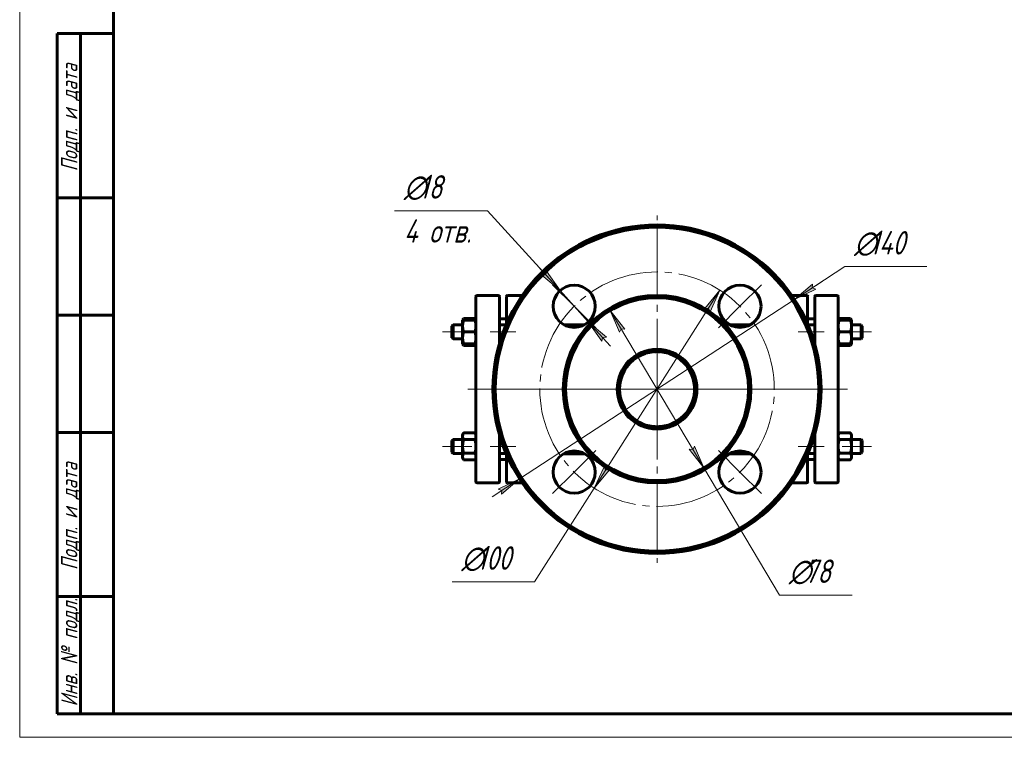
# Model space of a CAD drawing. Header units: millimetres. Extents: x 0 to 420, y 0 to 297.
# Tile 1 of 3: x 0 to 210, y 0 to 153. Entities that reach past the tile are written whole.
import ezdxf

# ---------------------------------------------------------------- set-up
doc = ezdxf.new("R2010")
doc.units = ezdxf.units.MM
for name, pattern in [('K5LT_AXLED', [19.5, 15, -1.5, 1.5, -1.5]), ('K5LT_BASIC', [0]), ('K5LT_THIN', [0])]:
    doc.linetypes.add(name, pattern=pattern)
doc.layers.add('Системный слой', color=7, linetype='Continuous')
doc.layers.add('Системный слой (1)', color=251, linetype='Continuous', true_color=0x6c6c6c)
doc.styles.add('KDIMTEXTSTYLE', font='GOST_AU.SHX', dxfattribs={"width": 0.96, "oblique": 15, "height": 5})
doc.styles.add('KTEXTSTYLE', font='GOST_AU.SHX', dxfattribs={"width": 0.96, "height": 5})
doc.dimstyles.new('KDIMSTYLE (0.50)', dxfattribs={"dimtxt": 5, "dimasz": 1, "dimexe": 2, "dimexo": 0, "dimgap": 1, "dimtad": 1, "dimlfac": 2, "dimtxsty": 'KDIMTEXTSTYLE', "dimsah": 1, "dimcen": 0, "dimdle": 1, "dimadec": 0, "dimazin": 0, "dimtfac": 0.667, "dimtmove": 0, "dimatfit": 3, "dimfxl": 1, "dimtvp": 1, "dimtolj": 1, "dimtzin": 0, "dimarcsym": 0})

# ---------------------------------------------------------------- blocks, each defined once
blk = doc.blocks.new('U14')
at = {"layer": 'Системный слой (1)', "linetype": 'K5LT_BASIC', "lineweight": 60}
for p, q in [((174.66, 89.03), (174.61, 88.91)), ((174.72, 89.16), (174.66, 89.03)), ((174.79, 89.3), (174.72, 89.16))]:
    blk.add_line(p, q, dxfattribs=at)
blk = doc.blocks.new('U15')
at = {"layer": 'Системный слой (1)', "linetype": 'K5LT_BASIC', "lineweight": 60}
for p, q in [((177.26, 89.16), (177.19, 89.3)), ((177.32, 89.03), (177.26, 89.16)), ((177.36, 88.91), (177.32, 89.03))]:
    blk.add_line(p, q, dxfattribs=at)
blk = doc.blocks.new('U16')
at = {"layer": 'Системный слой (1)', "linetype": 'K5LT_BASIC', "lineweight": 60}
for p, q in [((94.56, 89.03), (94.51, 88.91)), ((94.62, 89.16), (94.56, 89.03)), ((94.69, 89.3), (94.62, 89.16))]:
    blk.add_line(p, q, dxfattribs=at)
blk = doc.blocks.new('U17')
at = {"layer": 'Системный слой (1)', "linetype": 'K5LT_BASIC', "lineweight": 60}
for p, q in [((97.16, 89.16), (97.09, 89.3)), ((97.22, 89.03), (97.16, 89.16)), ((97.26, 88.91), (97.22, 89.03))]:
    blk.add_line(p, q, dxfattribs=at)
blk = doc.blocks.new('U18')
at = {"layer": 'Системный слой (1)', "linetype": 'K5LT_BASIC', "lineweight": 60}
for p, q in [((116.07, 60.46), (120.46, 60.46)), ((151.42, 60.46), (155.81, 60.46))]:
    blk.add_line(p, q, dxfattribs=at)
blk = doc.blocks.new('U19')
at = {"layer": 'Системный слой (1)', "linetype": 'K5LT_BASIC', "lineweight": 60}
for p, q in [((102.31, 93.96), (102.31, 83.92)), ((102.31, 64.5), (102.31, 54.46))]:
    blk.add_line(p, q, dxfattribs=at)
blk = doc.blocks.new('U20')
at = {"layer": 'Системный слой (1)', "linetype": 'K5LT_BASIC', "lineweight": 60}
for p, q in [((116.07, 87.96), (120.46, 87.96)), ((151.42, 87.96), (155.81, 87.96))]:
    blk.add_line(p, q, dxfattribs=at)
blk = doc.blocks.new('U21')
at = {"layer": 'Системный слой (1)', "linetype": 'K5LT_BASIC', "lineweight": 60}
for p, q in [((177.19, 83.52), (177.26, 83.66)), ((177.26, 83.66), (177.32, 83.78)), ((177.32, 83.78), (177.36, 83.91))]:
    blk.add_line(p, q, dxfattribs=at)
blk = doc.blocks.new('U22')
at = {"layer": 'Системный слой (1)', "linetype": 'K5LT_BASIC', "lineweight": 60}
for p, q in [((174.61, 83.91), (174.66, 83.78)), ((174.66, 83.78), (174.72, 83.66)), ((174.72, 83.66), (174.79, 83.52))]:
    blk.add_line(p, q, dxfattribs=at)
blk = doc.blocks.new('U23')
at = {"layer": 'Системный слой (1)', "linetype": 'K5LT_BASIC', "lineweight": 60}
for p, q in [((94.51, 83.91), (94.56, 83.78)), ((94.56, 83.78), (94.62, 83.66)), ((94.62, 83.66), (94.69, 83.52))]:
    blk.add_line(p, q, dxfattribs=at)
blk = doc.blocks.new('U24')
at = {"layer": 'Системный слой (1)', "linetype": 'K5LT_BASIC', "lineweight": 60}
for p, q in [((97.09, 83.52), (97.16, 83.66)), ((97.16, 83.66), (97.22, 83.78)), ((97.22, 83.78), (97.26, 83.91))]:
    blk.add_line(p, q, dxfattribs=at)
blk = doc.blocks.new('U25')
at = {"layer": 'Системный слой (1)', "linetype": 'K5LT_BASIC', "lineweight": 60}
for p, q in [((140.75, 67.82), (140.81, 67.87)), ((140.81, 67.87), (140.88, 67.92)), ((140.88, 67.92), (140.94, 67.96))]:
    blk.add_line(p, q, dxfattribs=at)
blk = doc.blocks.new('U26')
at = {"layer": 'Системный слой (1)', "linetype": 'K5LT_BASIC', "lineweight": 60}
for p, q in [((103.81, 88.1), (103.81, 93.96)), ((103.81, 54.46), (103.81, 60.32))]:
    blk.add_line(p, q, dxfattribs=at)
blk = doc.blocks.new('U27')
at = {"layer": 'Системный слой (1)', "linetype": 'K5LT_BASIC', "lineweight": 60}
for p, q in [((128.72, 77.66), (128.91, 78.04)), ((128.39, 76.87), (128.55, 77.27)), ((128.55, 77.27), (128.72, 77.66)), ((127.95, 73.89), (127.94, 74.07)), ((127.94, 74.07), (127.94, 74.07)), ((127.94, 74.07), (127.94, 74.07)), ((127.94, 74.07), (127.94, 74.07)), ((127.94, 74.07), (127.94, 74.07)), ((127.94, 74.07), (127.94, 74.07)), ((127.94, 74.07), (127.94, 74.07)), ((127.94, 74.07), (127.94, 74.07)), ((127.94, 74.07), (127.94, 74.07)), ((127.94, 74.07), (127.94, 74.07)), ((128.09, 72.68), (127.95, 73.89)), ((128.4, 71.52), (128.09, 72.68)), ((128.8, 70.61), (128.4, 71.52))]:
    blk.add_line(p, q, dxfattribs=at)
blk = doc.blocks.new('U28')
at = {"layer": 'Системный слой (1)', "linetype": 'K5LT_BASIC', "lineweight": 60}
for start, end in [(90, 94.0938), (108.6433, 122.3405), (141.6918, 160.5891), (177.1769, 213.1085), (231.3453, 240.2044), (255.4572, 270)]:
    blk.add_arc((135.94, 74.21), 8, start, end, dxfattribs=at)
blk = doc.blocks.new('U29')
at = {"layer": 'Системный слой (1)', "linetype": 'K5LT_BASIC', "lineweight": 60}
for p, q in [((136.16, 66.21), (135.94, 66.21)), ((136.37, 66.22), (136.16, 66.21)), ((136.59, 66.24), (136.37, 66.22))]:
    blk.add_line(p, q, dxfattribs=at)
blk = doc.blocks.new('U30')
at = {"layer": 'Системный слой (1)', "linetype": 'K5LT_BASIC', "lineweight": 60}
for start, end in [(350.1276, 0), (326.8914, 344.2232), (299.795, 308.6545), (270, 284.5426)]:
    blk.add_arc((135.94, 74.21), 8, start, end, dxfattribs=at)
blk = doc.blocks.new('U31')
at = {"layer": 'Системный слой (1)', "linetype": 'K5LT_BASIC', "lineweight": 60}
for start, end in [(85.9062, 90), (57.6588, 71.3578), (19.4107, 38.3084)]:
    blk.add_arc((135.94, 74.21), 8, start, end, dxfattribs=at)
blk = doc.blocks.new('U32')
at = {"layer": 'Системный слой (1)', "linetype": 'K5LT_BASIC', "lineweight": 60}
for p, q in [((136.13, 82.21), (135.94, 82.21)), ((136.32, 82.2), (136.13, 82.21)), ((136.51, 82.19), (136.32, 82.2))]:
    blk.add_line(p, q, dxfattribs=at)
blk = doc.blocks.new('U33')
at = {"layer": 'Системный слой (1)', "linetype": 'K5LT_BASIC', "lineweight": 60}
for p, q in [((131, 67.92), (130.94, 67.96)), ((131.06, 67.87), (131, 67.92)), ((131.12, 67.82), (131.06, 67.87))]:
    blk.add_line(p, q, dxfattribs=at)
blk = doc.blocks.new('U34')
at = {"layer": 'Системный слой (1)', "linetype": 'K5LT_BASIC', "lineweight": 60}
for p, q in [((131.66, 80.97), (131.67, 80.98)), ((131.67, 80.98), (131.68, 80.98)), ((131.68, 80.98), (131.69, 80.99))]:
    blk.add_line(p, q, dxfattribs=at)
blk = doc.blocks.new('U35')
at = {"layer": 'Системный слой (1)', "linetype": 'K5LT_BASIC', "lineweight": 60}
for p, q in [((128.9, 78.01), (128.47, 77.09)), ((128.13, 75.95), (127.96, 74.76)), ((128.47, 77.09), (128.13, 75.95)), ((127.96, 74.76), (127.95, 74.61)), ((128.36, 71.65), (128.54, 71.17)), ((128.54, 71.17), (128.75, 70.71)), ((128.75, 70.71), (128.98, 70.27))]:
    blk.add_line(p, q, dxfattribs=at)
blk = doc.blocks.new('U36')
at = {"layer": 'Системный слой (1)', "linetype": 'K5LT_BASIC', "lineweight": 60}
for p, q in [((169.56, 93.96), (169.56, 83.92)), ((169.56, 64.5), (169.56, 54.46))]:
    blk.add_line(p, q, dxfattribs=at)
blk = doc.blocks.new('U37')
at = {"layer": 'Системный слой (1)', "linetype": 'K5LT_BASIC', "lineweight": 60}
for p, q in [((168.06, 88.1), (168.06, 93.96)), ((168.06, 54.46), (168.06, 60.32))]:
    blk.add_line(p, q, dxfattribs=at)
blk = doc.blocks.new('U38')
at = {"layer": 'Системный слой (1)', "linetype": 'K5LT_BASIC', "lineweight": 60}
for p, q in [((140.2, 80.98), (140.19, 80.99)), ((140.21, 80.98), (140.2, 80.98)), ((140.22, 80.97), (140.21, 80.98))]:
    blk.add_line(p, q, dxfattribs=at)
blk = doc.blocks.new('U39')
at = {"layer": 'Системный слой (1)', "linetype": 'K5LT_BASIC', "lineweight": 60}
for p, q in [((140.11, 67.38), (140.09, 67.37)), ((140.13, 67.4), (140.11, 67.38)), ((140.15, 67.41), (140.13, 67.4))]:
    blk.add_line(p, q, dxfattribs=at)
blk = doc.blocks.new('U40')
at = {"layer": 'Системный слой (1)', "linetype": 'K5LT_BASIC', "lineweight": 60}
for p, q in [((140.81, 80.56), (140.85, 80.53)), ((140.85, 80.53), (140.89, 80.5)), ((140.89, 80.5), (140.93, 80.47))]:
    blk.add_line(p, q, dxfattribs=at)
blk = doc.blocks.new('U41')
at = {"layer": 'Системный слой (1)', "linetype": 'K5LT_BASIC', "lineweight": 60}
for p, q in [((135.37, 82.19), (135.56, 82.2)), ((135.56, 82.2), (135.75, 82.21)), ((135.75, 82.21), (135.94, 82.21))]:
    blk.add_line(p, q, dxfattribs=at)
blk = doc.blocks.new('U42')
at = {"layer": 'Системный слой (1)', "linetype": 'K5LT_BASIC', "lineweight": 60}
for p, q in [((143.16, 77.66), (142.96, 78.04)), ((143.33, 77.27), (143.16, 77.66)), ((143.48, 76.87), (143.33, 77.27)), ((143.89, 73.37), (143.92, 73.64)), ((143.29, 71.07), (143.48, 71.54)), ((143.48, 71.54), (143.64, 72.04)), ((143.82, 72.84), (143.86, 73.1)), ((143.86, 73.1), (143.89, 73.37)), ((143.08, 70.61), (143.29, 71.07))]:
    blk.add_line(p, q, dxfattribs=at)
blk = doc.blocks.new('U43')
at = {"layer": 'Системный слой (1)', "linetype": 'K5LT_BASIC', "lineweight": 60}
for p, q in [((131.73, 67.41), (131.75, 67.4)), ((131.75, 67.4), (131.77, 67.38)), ((131.77, 67.38), (131.79, 67.37))]:
    blk.add_line(p, q, dxfattribs=at)
blk = doc.blocks.new('U44')
at = {"layer": 'Системный слой (1)', "linetype": 'K5LT_BASIC', "lineweight": 60}
for p, q in [((130.99, 80.5), (130.95, 80.47)), ((131.03, 80.53), (130.99, 80.5)), ((131.07, 80.56), (131.03, 80.53))]:
    blk.add_line(p, q, dxfattribs=at)
blk = doc.blocks.new('U45')
at = {"layer": 'Системный слой (1)', "linetype": 'K5LT_BASIC', "lineweight": 60}
for p, q in [((142.98, 78.01), (143.4, 77.09)), ((143.4, 77.09), (143.74, 75.99)), ((143.74, 75.99), (143.91, 74.85)), ((143.91, 74.85), (143.92, 74.74)), ((143.52, 71.65), (143.34, 71.17)), ((143.13, 70.71), (142.9, 70.27)), ((143.34, 71.17), (143.13, 70.71))]:
    blk.add_line(p, q, dxfattribs=at)
blk = doc.blocks.new('U46')
at = {"layer": 'Системный слой (1)', "linetype": 'K5LT_AXLED', "lineweight": 18}
for q in [(135.94, 111.21), (98.94, 74.21), (172.94, 74.21), (135.94, 37.21)]:
    blk.add_line((135.94, 74.21), q, dxfattribs=at)
blk = doc.blocks.new('U47')
at = {"layer": 'Системный слой (1)', "linetype": 'K5LT_AXLED', "lineweight": 18}
for p, q in [((118.26, 91.89), (113.67, 96.48)), ((153.62, 91.89), (158.21, 96.48)), ((122.86, 87.29), (118.26, 91.89)), ((149.02, 87.29), (153.62, 91.89)), ((122.86, 61.13), (118.26, 56.53)), ((149.02, 61.13), (153.62, 56.53)), ((118.26, 56.53), (113.67, 51.94)), ((153.62, 56.53), (158.21, 51.94))]:
    blk.add_line(p, q, dxfattribs=at)
for start, end in [(45, 135), (135, 225), (315, 45), (225, 315)]:
    blk.add_arc((135.94, 74.21), 25, start, end, dxfattribs=at)
blk = doc.blocks.new('D2')
at = {"layer": 'Системный слой (1)'}
for points in [[(115.24, 95.22), (112.37, 99.37), (112.22, 98.56), (111.39, 98.48)], [(125.13, 85.29), (121.28, 88.56), (124.16, 84.41), (124.31, 85.22)]]:
    blk.add_hatch(color=256, dxfattribs=at).paths.add_polyline_path(points)
at = {"layer": 'Системный слой (1)', "linetype": 'K5LT_THIN', "lineweight": 18}
for p, q in [((115.24, 95.22), (99.81, 112.23)), ((115.24, 95.22), (110.54, 100.41)), ((112.37, 99.37), (112.22, 98.56)), ((115.24, 95.22), (112.37, 99.37)), ((112.22, 98.56), (111.39, 98.48)), ((111.39, 98.48), (115.24, 95.22)), ((121.28, 88.56), (115.24, 95.22)), ((121.28, 88.56), (124.16, 84.41)), ((125.13, 85.29), (121.28, 88.56)), ((121.28, 88.56), (125.99, 83.37)), ((124.16, 84.41), (124.31, 85.22)), ((124.31, 85.22), (125.13, 85.29))]:
    blk.add_line(p, q, dxfattribs=at)
blk.add_wipeout([(81.94, 103.85), (81.94, 120.61), (97.18, 120.61), (97.18, 103.85)]).dxf.layer = 'Системный слой (1)'
blk.add_line((99.81, 112.23), (79.94, 112.23), dxfattribs=at)
at = {"layer": 'Системный слой (1)', "char_height": 5, "attachment_point": 1, "style": 'KTEXTSTYLE'}
for s, insert in [('\\H5.0;\\W1.000;\\Q15;\\Q15;\\W0.960;∅', (81.94, 119.82)), ('\\H5.0;\\W1.000;\\Q15;\\Q15;\\W0.960;18', (85.25, 119.82)), ('\\H5.0;\\W1.000;\\Q15;\\Q15;\\W0.960;4 отв.', (81.94, 110.44))]:
    blk.add_mtext(s, dxfattribs=dict(at, insert=insert))
blk = doc.blocks.new('KDIMARROW_01')
at = {"layer": 'Системный слой'}
blk.add_hatch(color=0, dxfattribs=at).paths.add_polyline_path([(-5, -0.66), (0, 0), (-5, 0.66), (-4.5, 0)])
at = {"layer": 'Системный слой', "color": 0, "linetype": 'K5LT_THIN', "lineweight": 18}
for p, q in [((-4.5, 0), (-5, 0.66)), ((-5, 0.66), (0, 0)), ((0, 0), (-5, -0.66)), ((-5, -0.66), (-4.5, 0))]:
    blk.add_line(p, q, dxfattribs=at)
at = {"layer": 'Системный слой (1)', "color": 0, "linetype": 'K5LT_THIN', "lineweight": 18}
blk.add_line((309.85, 215.7), (309.35, 215.7), dxfattribs=at)
blk = doc.blocks.new('D3')
at = {"layer": 'Системный слой (1)'}
for points in [[(147.23, 90.73), (149.35, 95.31), (146.11, 91.44), (146.94, 91.51)], [(122.52, 53.11), (125.76, 56.98), (124.94, 56.91), (124.65, 57.69)]]:
    blk.add_hatch(color=256, dxfattribs=at).paths.add_polyline_path(points)
at = {"layer": 'Системный слой (1)', "linetype": 'K5LT_THIN', "lineweight": 18}
for p, q in [((149.35, 95.31), (122.52, 53.11)), ((146.11, 91.44), (149.35, 95.31)), ((149.35, 95.31), (147.23, 90.73)), ((146.94, 91.51), (146.11, 91.44)), ((147.23, 90.73), (146.94, 91.51)), ((122.52, 53.11), (124.65, 57.69)), ((125.76, 56.98), (122.52, 53.11)), ((124.65, 57.69), (124.94, 56.91)), ((124.94, 56.91), (125.76, 56.98)), ((122.52, 53.11), (109.81, 33.12))]:
    blk.add_line(p, q, dxfattribs=at)
blk.add_wipeout([(94.22, 34.12), (94.22, 41.51), (107.27, 41.51), (107.27, 34.12)]).dxf.layer = 'Системный слой (1)'
blk.add_line((109.81, 33.12), (92.22, 33.12), dxfattribs=at)
at = {"layer": 'Системный слой (1)', "char_height": 5, "attachment_point": 1, "style": 'KTEXTSTYLE'}
for s, insert in [('\\H5.0;\\W1.000;\\Q15;\\Q15;\\W0.960;∅', (94.22, 40.71)), ('\\H5.0;\\W1.000;\\Q15;\\Q15;\\W0.960;100', (97.53, 40.71))]:
    blk.add_mtext(s, dxfattribs=dict(at, insert=insert))
blk = doc.blocks.new('D4')
at = {"layer": 'Системный слой (1)'}
for points in [[(129.09, 87.01), (125.97, 90.97), (127.96, 86.34), (128.27, 87.1)], [(145.91, 57.45), (143.92, 62.09), (143.61, 61.32), (142.79, 61.41)]]:
    blk.add_hatch(color=256, dxfattribs=at).paths.add_polyline_path(points)
at = {"layer": 'Системный слой (1)', "linetype": 'K5LT_THIN', "lineweight": 18}
for p, q in [((125.97, 90.97), (129.09, 87.01)), ((127.96, 86.34), (125.97, 90.97)), ((125.97, 90.97), (145.91, 57.45)), ((128.27, 87.1), (127.96, 86.34)), ((129.09, 87.01), (128.27, 87.1)), ((145.91, 57.45), (142.79, 61.41)), ((142.79, 61.41), (143.61, 61.32)), ((143.61, 61.32), (143.92, 62.09)), ((143.92, 62.09), (145.91, 57.45)), ((145.91, 57.45), (162.06, 30.31))]:
    blk.add_line(p, q, dxfattribs=at)
blk.add_wipeout([(164.06, 31.31), (164.06, 38.69), (175.08, 38.69), (175.08, 31.31)]).dxf.layer = 'Системный слой (1)'
blk.add_line((162.06, 30.31), (177.54, 30.31), dxfattribs=at)
at = {"layer": 'Системный слой (1)', "char_height": 5, "attachment_point": 1, "style": 'KTEXTSTYLE'}
for s, insert in [('\\H5.0;\\W1.000;\\Q15;\\Q15;\\W0.960;∅', (164.06, 37.9)), ('\\H5.0;\\W1.000;\\Q15;\\Q15;\\W0.960;78', (167.37, 37.9))]:
    blk.add_mtext(s, dxfattribs=dict(at, insert=insert))
blk = doc.blocks.new('D5')
at = {"layer": 'Системный слой (1)'}
for points in [[(165.26, 93.33), (169.8, 95.51), (169.03, 95.79), (169.09, 96.61)], [(102.79, 51.81), (106.62, 55.09), (102.07, 52.91), (102.85, 52.64)]]:
    blk.add_hatch(color=256, dxfattribs=at).paths.add_polyline_path(points)
at = {"layer": 'Системный слой (1)', "linetype": 'K5LT_THIN', "lineweight": 18}
for p, q in [((165.26, 93.33), (175.99, 100.33)), ((165.26, 93.33), (171.12, 97.15)), ((169.09, 96.61), (165.26, 93.33)), ((169.03, 95.79), (169.09, 96.61)), ((165.26, 93.33), (169.8, 95.51)), ((169.8, 95.51), (169.03, 95.79)), ((106.62, 55.09), (165.26, 93.33)), ((106.62, 55.09), (100.76, 51.27)), ((106.62, 55.09), (102.07, 52.91)), ((102.79, 51.81), (106.62, 55.09)), ((102.07, 52.91), (102.85, 52.64)), ((102.85, 52.64), (102.79, 51.81))]:
    blk.add_line(p, q, dxfattribs=at)
blk.add_wipeout([(177.99, 101.33), (177.99, 108.71), (190.91, 108.71), (190.91, 101.33)]).dxf.layer = 'Системный слой (1)'
blk.add_line((175.99, 100.33), (193.45, 100.33), dxfattribs=at)
at = {"layer": 'Системный слой (1)', "char_height": 5, "attachment_point": 1, "style": 'KTEXTSTYLE'}
for s, insert in [('\\H5.0;\\W1.000;\\Q15;\\Q15;\\W0.960;∅', (177.99, 107.91)), ('\\H5.0;\\W1.000;\\Q15;\\Q15;\\W0.960;140', (181.3, 107.91))]:
    blk.add_mtext(s, dxfattribs=dict(at, insert=insert))
blk = doc.blocks.new('KDIMARROW_02')
at = {"layer": 'Системный слой'}
blk.add_hatch(color=0, dxfattribs=at).paths.add_polyline_path([(4.5, 0), (5, 0.66), (0, 0), (5, -0.66)])
at = {"layer": 'Системный слой', "color": 0, "linetype": 'K5LT_THIN', "lineweight": 18}
for p, q in [((5, 0.66), (0, 0)), ((0, 0), (5, -0.66)), ((0, 0), (7, 0)), ((4.5, 0), (5, 0.66)), ((5, -0.66), (4.5, 0))]:
    blk.add_line(p, q, dxfattribs=at)
at = {"layer": 'Системный слой (1)', "color": 0, "linetype": 'K5LT_THIN', "lineweight": 18}
blk.add_line((309.85, 215.7), (309.35, 215.7), dxfattribs=at)
blk = doc.blocks.new('U63')
at = {"linetype": 'K5LT_THIN', "lineweight": 18}
for p, q in [((0, 0), (0, 297)), ((420, 0), (0, 0))]:
    blk.add_line(p, q, dxfattribs=at)
at = {"linetype": 'K5LT_BASIC', "lineweight": 60}
for p, q in [((20, 5), (20, 292)), ((8, 5), (8, 150)), ((20, 150), (8, 150)), ((13, 5), (13, 150)), ((20, 115), (8, 115)), ((20, 90), (8, 90)), ((20, 65), (8, 65)), ((20, 30), (8, 30)), ((20, 5), (8, 5)), ((415, 5), (20, 5))]:
    blk.add_line(p, q, dxfattribs=at)
at = {"char_height": 3.5, "attachment_point": 1, "rotation": 90, "style": 'KTEXTSTYLE'}
for s, insert in [('\\H5.0;\\W1.000;\\Q15;\\Q15;\\W0.960;\\H3.50;Подп. и дата', (8.82, 120.66)), ('\\H5.0;\\W1.000;\\Q15;\\Q15;\\W0.960;\\H3.50;Подп. и дата', (8.82, 35.66)), ('\\H5.0;\\W1.000;\\Q15;\\Q15;\\W0.960;\\H3.50;Инв. № подл.', (8.82, 6.57))]:
    blk.add_mtext(s, dxfattribs=dict(at, insert=insert))

msp = doc.modelspace()

# ---------------------------------------------------------------- linework, layer by layer
at = {"layer": 'Системный слой (1)', "linetype": 'K5LT_BASIC', "lineweight": 60}
for p, q in [((97.314, 88.1764), (97.314, 93.9611)), ((97.564, 94.2111), (102.064, 94.2111)), ((107.2161, 94.2111), (104.064, 94.2111)), ((167.814, 94.2111), (164.6618, 94.2111)), ((169.814, 94.2111), (174.314, 94.2111)), ((174.564, 88.1764), (174.564, 93.9611)), ((94.464, 88.9087), (94.6873, 89.2954)), ((94.464, 88.9087), (94.6873, 88.9087)), ((94.464, 87.6587), (94.464, 88.9087)), ((94.6873, 89.2954), (97.0907, 89.2954)), ((94.6873, 88.9087), (97.0907, 88.9087)), ((97.314, 88.9087), (97.0907, 89.2954)), ((97.0907, 88.9087), (97.314, 88.9087)), ((102.314, 89.2111), (103.814, 89.2111)), ((168.064, 89.2111), (169.564, 89.2111)), ((174.564, 88.9087), (174.7873, 89.2954)), ((174.564, 88.9087), (174.7873, 88.9087)), ((174.7873, 89.2954), (177.1907, 89.2954)), ((174.7873, 88.9087), (177.1907, 88.9087)), ((177.414, 88.9087), (177.1907, 89.2954)), ((177.1907, 88.9087), (177.414, 88.9087)), ((177.414, 88.9087), (177.414, 87.6587)), ((92.189, 87.6587), (92.439, 87.9087)), ((92.189, 85.1587), (92.189, 87.6587)), ((92.439, 87.9087), (92.439, 86.4087)), ((92.439, 87.9087), (94.464, 87.9087)), ((92.439, 86.4087), (92.439, 84.9087)), ((94.464, 85.1587), (94.464, 87.6587)), ((94.6873, 86.4087), (97.0907, 86.4087)), ((97.314, 74.2111), (97.314, 88.1764)), ((102.314, 87.9087), (103.7306, 87.9087)), ((168.1473, 87.9087), (169.564, 87.9087)), ((174.564, 74.2111), (174.564, 88.1764)), ((174.7873, 86.4087), (177.1907, 86.4087)), ((177.414, 87.9087), (179.439, 87.9087)), ((177.414, 87.6587), (177.414, 85.1587)), ((179.439, 87.9087), (179.439, 86.4087)), ((179.689, 87.6587), (179.439, 87.9087)), ((179.439, 86.4087), (179.439, 84.9087)), ((179.689, 85.1587), (179.689, 87.6587)), ((92.189, 85.1587), (92.439, 84.9087)), ((92.439, 84.9087), (94.464, 84.9087)), ((94.464, 83.9087), (94.464, 85.1587)), ((102.314, 84.9087), (102.6139, 84.9087)), ((169.264, 84.9087), (169.564, 84.9087)), ((177.414, 85.1587), (177.414, 83.9087)), ((177.414, 84.9087), (179.439, 84.9087)), ((179.689, 85.1587), (179.439, 84.9087)), ((94.6873, 83.9087), (94.464, 83.9087)), ((94.464, 83.9087), (94.6873, 83.5219)), ((94.6873, 83.9087), (97.0907, 83.9087)), ((94.6873, 83.5219), (97.0907, 83.5219)), ((97.314, 83.9087), (97.0907, 83.9087)), ((97.314, 83.9087), (97.0907, 83.5219)), ((174.564, 83.9087), (174.7873, 83.5219)), ((174.7873, 83.9087), (174.564, 83.9087)), ((174.7873, 83.9087), (177.1907, 83.9087)), ((174.7873, 83.5219), (177.1907, 83.5219)), ((177.414, 83.9087), (177.1907, 83.5219)), ((177.414, 83.9087), (177.1907, 83.9087)), ((97.314, 60.2457), (97.314, 74.2111)), ((174.564, 60.2457), (174.564, 74.2111)), ((92.189, 63.2635), (92.439, 63.5135)), ((92.189, 60.7635), (92.189, 63.2635)), ((92.439, 63.5135), (94.464, 63.5135)), ((92.439, 63.5135), (92.439, 62.0135)), ((94.464, 64.5135), (94.6873, 64.9002)), ((94.464, 64.1786), (94.464, 64.5135)), ((94.464, 62.0135), (94.464, 64.1786)), ((94.6873, 64.9002), (97.0907, 64.9002)), ((94.6873, 63.4569), (97.0907, 63.4569)), ((97.314, 64.5135), (97.0907, 64.9002)), ((102.314, 63.5135), (102.6139, 63.5135)), ((169.264, 63.5135), (169.564, 63.5135)), ((174.564, 64.5135), (174.7873, 64.9002)), ((174.7873, 64.9002), (177.1907, 64.9002)), ((174.7873, 63.4569), (177.1907, 63.4569)), ((177.414, 64.5135), (177.1907, 64.9002)), ((177.414, 64.5135), (177.414, 64.1786)), ((177.414, 64.1786), (177.414, 62.0135)), ((177.414, 63.5135), (179.439, 63.5135)), ((179.439, 63.5135), (179.439, 62.0135)), ((179.689, 63.2635), (179.439, 63.5135)), ((179.689, 60.7635), (179.689, 63.2635)), ((92.439, 62.0135), (92.439, 60.5135)), ((94.464, 59.8484), (94.464, 62.0135)), ((177.414, 62.0135), (177.414, 59.8484)), ((179.439, 62.0135), (179.439, 60.5135)), ((92.189, 60.7635), (92.439, 60.5135)), ((92.439, 60.5135), (94.464, 60.5135)), ((94.464, 59.5135), (94.464, 59.8484)), ((94.464, 59.5135), (94.6873, 59.1267)), ((94.6873, 60.5701), (97.0907, 60.5701)), ((94.6873, 59.1267), (97.0907, 59.1267)), ((97.314, 59.5135), (97.0907, 59.1267)), ((97.314, 54.4611), (97.314, 60.2457)), ((102.314, 60.5135), (103.7306, 60.5135)), ((102.314, 59.2111), (103.814, 59.2111)), ((168.064, 59.2111), (169.564, 59.2111)), ((168.1473, 60.5135), (169.564, 60.5135)), ((174.564, 54.4611), (174.564, 60.2457)), ((174.564, 59.5135), (174.7873, 59.1267)), ((174.7873, 60.5701), (177.1907, 60.5701)), ((174.7873, 59.1267), (177.1907, 59.1267)), ((177.414, 59.5135), (177.1907, 59.1267)), ((177.414, 60.5135), (179.439, 60.5135)), ((177.414, 59.8484), (177.414, 59.5135)), ((179.689, 60.7635), (179.439, 60.5135)), ((97.564, 54.2111), (102.064, 54.2111)), ((107.2161, 54.2111), (104.064, 54.2111)), ((167.814, 54.2111), (164.6618, 54.2111)), ((169.814, 54.2111), (174.314, 54.2111))]:
    msp.add_line(p, q, dxfattribs=at)
at = {"layer": 'Системный слой (1)', "linetype": 'K5LT_AXLED', "lineweight": 18}
for p, q in [((96.464, 86.4087), (90.189, 86.4087)), ((105.814, 86.4087), (100.314, 86.4087)), ((171.564, 86.4087), (166.064, 86.4087)), ((181.689, 86.4087), (175.414, 86.4087)), ((110.564, 74.2111), (95.314, 74.2111)), ((164.064, 74.2111), (107.814, 74.2111)), ((176.564, 74.2111), (161.314, 74.2111)), ((96.464, 62.0135), (90.189, 62.0135)), ((105.814, 62.0135), (100.314, 62.0135)), ((171.564, 62.0135), (166.064, 62.0135)), ((181.689, 62.0135), (175.414, 62.0135))]:
    msp.add_line(p, q, dxfattribs=at)
at = {"layer": 'Системный слой (1)', "linetype": 'K5LT_BASIC', "lineweight": 60}
for centre, radius in [((135.939, 74.2111), 34.5), ((118.2613, 91.8888), 4.5), ((153.6166, 91.8888), 4.5), ((135.939, 74.2111), 20), ((135.939, 74.2111), 19.5), ((135.939, 74.2111), 8.5), ((135.939, 74.2111), 8), ((118.2613, 56.5334), 4.5), ((153.6166, 56.5334), 4.5)]:
    msp.add_circle(centre, radius, dxfattribs=at)
for centre, radius, start, end in [((135.939, 74.2111), 35, 0, 180), ((97.564, 93.9611), 0.25, 90, 180), ((102.064, 93.9611), 0.25, 0, 90), ((104.064, 93.9611), 0.25, 90, 180), ((167.814, 93.9611), 0.25, 0, 90), ((169.814, 93.9611), 0.25, 90, 180), ((174.314, 93.9611), 0.25, 0, 90), ((135.939, 74.2111), 35, 180, 0), ((97.564, 54.4611), 0.25, 180, 270), ((102.064, 54.4611), 0.25, 270, 0), ((104.064, 54.4611), 0.25, 180, 270), ((167.814, 54.4611), 0.25, 270, 0), ((169.814, 54.4611), 0.25, 180, 270), ((174.314, 54.4611), 0.25, 270, 0)]:
    msp.add_arc(centre, radius, start, end, dxfattribs=at)
for points in [[(94.6873, 88.9087), (94.464, 88.2388), (94.464, 87.6587)], [(97.314, 87.6587), (97.314, 88.2388), (97.0907, 88.9087)], [(174.7873, 88.9087), (174.564, 88.2388), (174.564, 87.6587)], [(177.414, 87.6587), (177.414, 88.2388), (177.1907, 88.9087)], [(94.464, 87.6587), (94.464, 87.0786), (94.6873, 86.4087)], [(94.6873, 86.4087), (94.464, 85.7388), (94.464, 85.1587)], [(97.0907, 86.4087), (97.314, 87.0786), (97.314, 87.6587)], [(97.314, 85.1587), (97.314, 85.7388), (97.0907, 86.4087)], [(174.564, 87.6587), (174.564, 87.0786), (174.7873, 86.4087)], [(174.7873, 86.4087), (174.564, 85.7388), (174.564, 85.1587)], [(177.1907, 86.4087), (177.414, 87.0786), (177.414, 87.6587)], [(177.414, 85.1587), (177.414, 85.7388), (177.1907, 86.4087)], [(94.464, 85.1587), (94.464, 84.5786), (94.6873, 83.9087)], [(97.0907, 83.9087), (97.314, 84.5786), (97.314, 85.1587)], [(174.564, 85.1587), (174.564, 84.5786), (174.7873, 83.9087)], [(177.1907, 83.9087), (177.414, 84.5786), (177.414, 85.1587)], [(94.6873, 64.9002), (94.464, 64.5135), (94.464, 64.1786)], [(94.464, 64.1786), (94.464, 63.8436), (94.6873, 63.4569)], [(94.6873, 63.4569), (94.464, 62.6834), (94.464, 62.0135)], [(97.314, 64.1786), (97.314, 64.5135), (97.0907, 64.9002)], [(97.0907, 63.4569), (97.314, 63.8436), (97.314, 64.1786)], [(97.314, 62.0135), (97.314, 62.6834), (97.0907, 63.4569)], [(174.7873, 64.9002), (174.564, 64.5135), (174.564, 64.1786)], [(174.564, 64.1786), (174.564, 63.8436), (174.7873, 63.4569)], [(174.7873, 63.4569), (174.564, 62.6834), (174.564, 62.0135)], [(177.414, 64.1786), (177.414, 64.5135), (177.1907, 64.9002)], [(177.1907, 63.4569), (177.414, 63.8436), (177.414, 64.1786)], [(177.414, 62.0135), (177.414, 62.6834), (177.1907, 63.4569)], [(94.464, 62.0135), (94.464, 61.3436), (94.6873, 60.5701)], [(97.0907, 60.5701), (97.314, 61.3436), (97.314, 62.0135)], [(174.564, 62.0135), (174.564, 61.3436), (174.7873, 60.5701)], [(177.1907, 60.5701), (177.414, 61.3436), (177.414, 62.0135)], [(94.6873, 60.5701), (94.464, 60.1834), (94.464, 59.8484)], [(94.464, 59.8484), (94.464, 59.5135), (94.6873, 59.1267)], [(97.314, 59.8484), (97.314, 60.1834), (97.0907, 60.5701)], [(97.0907, 59.1267), (97.314, 59.5135), (97.314, 59.8484)], [(174.7873, 60.5701), (174.564, 60.1834), (174.564, 59.8484)], [(174.564, 59.8484), (174.564, 59.5135), (174.7873, 59.1267)], [(177.414, 59.8484), (177.414, 60.1834), (177.1907, 60.5701)], [(177.1907, 59.1267), (177.414, 59.5135), (177.414, 59.8484)]]:
    msp.add_rational_spline(points, [1, 1.0379548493, 1], degree=2, dxfattribs=at)

# ---------------------------------------------------------------- block references
at = {"layer": 'Системный слой (1)'}
for name in ['U46', 'U47', 'U19', 'U26', 'U37', 'U36', 'U16', 'U17', 'U14', 'U15', 'U20', 'U23', 'U24', 'U28', 'U41', 'U31', 'U32', 'U22', 'U21', 'U44', 'U34', 'U38', 'U40', 'U27', 'U35', 'U45', 'U42', 'U30', 'U33', 'U43', 'U39', 'U25', 'U29', 'U18']:
    msp.add_blockref(name, (0, 0), dxfattribs=at)

# ---------------------------------------------------------------- next in the draw order: dimensions: what is measured, and where the dimension line sits
dim = msp.add_diameter_dim_2p(p1=(124.3072, 85.2219), p2=(112.2154, 98.5557), dimstyle='KDIMSTYLE (0.50)', override={"dimtih": 1, "dimtoh": 1, "dimpost": '\\H5.0;\\W0.960;\\Q15;<>\\X\\H5.0;\\W0.960;\\Q15;\\Q15;4 отв.', "dimblk1": 'KDIMARROW_01', "dimblk2": 'KDIMARROW_01', "dimtol": 1, "dimtp": 0, "dimtm": 0, "dimtdec": 5, "dimtmove": 1, "dimatfit": 2, "dimtolj": 1}, dxfattribs=at)
dim.commit()
dim.dimension.update_dxf_attribs({"geometry": 'D2', "text_midpoint": (97.814, 112.231)})

# ---------------------------------------------------------------- next in the draw order: dimensions: what is measured, and where the dimension line sits
dim = msp.add_diameter_dim_2p(p1=(162.7676, 116.4038), p2=(109.1103, 32.0184), dimstyle='KDIMSTYLE (0.50)', override={"dimtih": 1, "dimtoh": 1, "dimpost": '\\H5.0;\\W0.960;\\Q15;<>', "dimblk1": 'KDIMARROW_01', "dimblk2": 'KDIMARROW_01', "dimtol": 1, "dimtp": 0, "dimtm": 0, "dimtdec": 5, "dimtmove": 1, "dimatfit": 2, "dimtolj": 1}, dxfattribs=at)
dim.commit()
dim.dimension.update_dxf_attribs({"geometry": 'D3', "text_midpoint": (107.814, 33.125), "dimtype": 163})

# ---------------------------------------------------------------- next in the draw order: dimensions: what is measured, and where the dimension line sits
dim = msp.add_diameter_dim_2p(p1=(115.9952, 107.7259), p2=(155.8827, 40.6962), dimstyle='KDIMSTYLE (0.50)', override={"dimtih": 1, "dimtoh": 1, "dimpost": '\\H5.0;\\W0.960;\\Q15;<>', "dimblk1": 'KDIMARROW_01', "dimblk2": 'KDIMARROW_01', "dimtol": 1, "dimtp": 0, "dimtm": 0, "dimtdec": 5, "dimtmove": 1, "dimatfit": 2, "dimtolj": 1}, dxfattribs=at)
dim.commit()
dim.dimension.update_dxf_attribs({"geometry": 'D4', "text_midpoint": (164.064, 30.3089), "dimtype": 163})

# ---------------------------------------------------------------- next in the draw order: dimensions: what is measured, and where the dimension line sits
dim = msp.add_diameter_dim_2p(p1=(77.3036, 35.9764), p2=(194.5744, 112.4457), dimstyle='KDIMSTYLE (0.50)', override={"dimtih": 1, "dimtoh": 1, "dimpost": '\\H5.0;\\W0.960;\\Q15;<>', "dimblk1": 'KDIMARROW_02', "dimblk2": 'KDIMARROW_02', "dimtol": 1, "dimtp": 0, "dimtm": 0, "dimtdec": 5, "dimtmove": 1, "dimatfit": 2, "dimtolj": 1}, dxfattribs=at)
dim.commit()
dim.dimension.update_dxf_attribs({"geometry": 'D5', "text_midpoint": (177.989, 100.3267), "dimtype": 163})

# ---------------------------------------------------------------- next in the draw order: block references
msp.add_blockref('U63', (0, 0))

doc.saveas('drawing.dxf')
